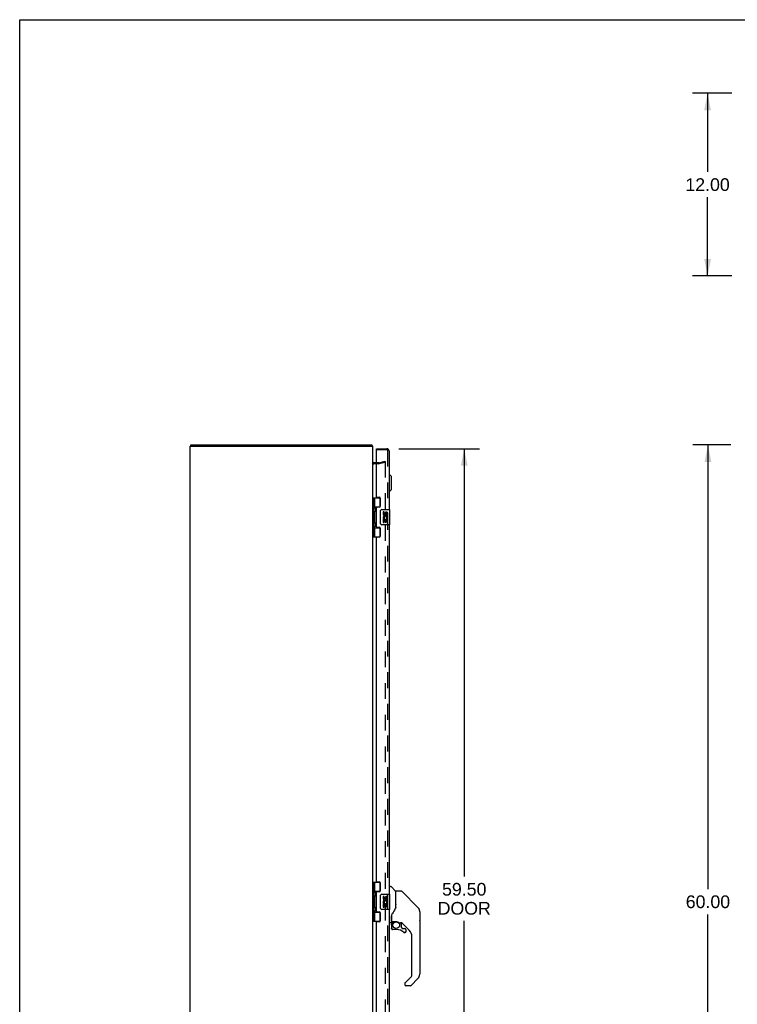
# Model space of a CAD drawing. Header units: inches. Extents: x 0 to 189, y 0 to 122.
# Tile 4 of 13: x 0 to 47, y 58 to 122. Entities that reach past the tile are written whole.
import ezdxf

# ---------------------------------------------------------------- set-up
doc = ezdxf.new("R2010")
doc.units = ezdxf.units.IN
doc.header["$LTSCALE"] = 10.388889
doc.header["$MEASUREMENT"] = 0
doc.linetypes.add('HIDDEN', pattern=[0.2, 0.1, -0.1])
doc.layers.get('0').update_dxf_attribs({"linetype": 'CONTINUOUS'})
for name, color, linetype in [('DEFAULT_2', 8, 'HIDDEN'), ('DIMENSIONS', 7, 'CONTINUOUS'), ('DOOR_ASSEMBLY', 7, 'CONTINUOUS')]:
    doc.layers.add(name, color=color, linetype=linetype)
doc.styles.get("Standard").update_dxf_attribs({"font": 'arial.ttf'})
doc.dimstyles.new('DIMSTYLE_1', dxfattribs={"dimtxt": 0.833333, "dimasz": 1.111111, "dimexe": 0.09, "dimexo": 0.07, "dimgap": 0.0375, "dimtad": 0, "dimtih": 1, "dimtoh": 1, "dimzin": 4, "dimdsep": 46, "dimtxsty": 'Standard', "dimblk": '_FILLED', "dimblk1": '_FILLED', "dimblk2": '_FILLED', "dimcen": 0.09, "dimadec": 3, "dimazin": 1, "dimtfac": 1, "dimtdec": 3, "dimtofl": 0, "dimtmove": 0, "dimatfit": 3, "dimldrblk": '_FILLED', "dimfxl": 0, "dimtolj": 1, "dimtzin": 4, "dimarcsym": 0})

# ---------------------------------------------------------------- blocks, each defined once
blk = doc.blocks.new('_FILLED')
at = {"color": 0, "linetype": 'ByBlock'}
blk.add_solid([(0, 0), (-1, 0.2), (-1, -0.2)], dxfattribs=at)
blk = doc.blocks.new('*D4')
at = {"layer": 'DIMENSIONS', "color": 2, "linetype": 'Continuous'}
for p, q in [((46.768, 117.391), (44.167, 117.391)), ((45.167, 117.391), (45.167, 112.224)), ((45.167, 105.391), (45.167, 110.558)), ((46.768, 105.391), (44.167, 105.391))]:
    blk.add_line(p, q, dxfattribs=at)
at = {"layer": 'DIMENSIONS', "color": 2, "linetype": 'Continuous', "xscale": 1.1111111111, "yscale": 1.1111111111, "zscale": 1.1111111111}
for p, rotation in [((45.167, 117.391), 90), ((45.167, 105.391), 270)]:
    blk.add_blockref('_FILLED', p, dxfattribs=dict(at, rotation=rotation))
at = {"layer": 'DIMENSIONS', "color": 2, "linetype": 'Continuous', "insert": (45.167, 111.808), "char_height": 0.8333, "width": 2.91202, "attachment_point": 2, "line_spacing_factor": 0.9}
blk.add_mtext('12.00', dxfattribs=at)
blk = doc.blocks.new('*D5')
at = {"layer": 'DIMENSIONS', "color": 2, "linetype": 'Continuous'}
for p, q in [((24.885, 94.047), (30.19, 94.047)), ((29.19, 94.047), (29.19, 65.951)), ((29.19, 34.547), (29.19, 63.034)), ((24.885, 34.547), (30.19, 34.547))]:
    blk.add_line(p, q, dxfattribs=at)
at = {"layer": 'DIMENSIONS', "color": 2, "linetype": 'Continuous', "xscale": 1.1111111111, "yscale": 1.1111111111, "zscale": 1.1111111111}
for p, rotation in [((29.19, 94.047), 90), ((29.19, 34.547), 270)]:
    blk.add_blockref('_FILLED', p, dxfattribs=dict(at, rotation=rotation))
at = {"layer": 'DIMENSIONS', "color": 2, "linetype": 'Continuous', "insert": (29.19, 65.534), "char_height": 0.8333, "width": 3.48823, "attachment_point": 2, "line_spacing_factor": 0.9}
blk.add_mtext('59.50\\PDOOR', dxfattribs=at)
blk = doc.blocks.new('*D9')
at = {"layer": 'DIMENSIONS', "color": 2, "linetype": 'Continuous'}
for p, q in [((46.686, 94.297), (44.191, 94.297)), ((45.191, 94.297), (45.191, 65.13)), ((45.191, 34.297), (45.191, 63.464)), ((46.686, 34.297), (44.191, 34.297))]:
    blk.add_line(p, q, dxfattribs=at)
at = {"layer": 'DIMENSIONS', "color": 2, "linetype": 'Continuous', "xscale": 1.1111111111, "yscale": 1.1111111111, "zscale": 1.1111111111}
for p, rotation in [((45.191, 94.297), 90), ((45.191, 34.297), 270)]:
    blk.add_blockref('_FILLED', p, dxfattribs=dict(at, rotation=rotation))
at = {"layer": 'DIMENSIONS', "color": 2, "linetype": 'Continuous', "insert": (45.191, 64.714), "char_height": 0.8333, "width": 2.91202, "attachment_point": 2, "line_spacing_factor": 0.9}
blk.add_mtext('60.00', dxfattribs=at)

msp = doc.modelspace()

# ---------------------------------------------------------------- linework, layer by layer
at = {"color": 7, "linetype": 'Continuous'}
for p, q in [((0, 0), (0, 122.222)), ((0, 122.222), (188.889, 122.222)), ((11.247, 94.222), (11.247, 94.297))]:
    msp.add_line(p, q, dxfattribs=at)
at = {"color": 3, "linetype": 'Continuous'}
for p, q in [((11.184, 34.372), (11.184, 94.222)), ((11.184, 94.222), (23.184, 94.222)), ((11.247, 94.297), (23.121, 94.297)), ((23.184, 34.372), (23.184, 94.222)), ((23.427, 93.122), (23.254, 93.122))]:
    msp.add_line(p, q, dxfattribs=at)
for points in [[(23.131, 94.28), (23.131, 94.283), (23.13, 94.285), (23.129, 94.287), (23.129, 94.288), (23.128, 94.29), (23.127, 94.292), (23.127, 94.293), (23.126, 94.294), (23.125, 94.295), (23.124, 94.296), (23.124, 94.296), (23.123, 94.297), (23.122, 94.297), (23.121, 94.297)], [(23.142, 94.254), (23.141, 94.255), (23.14, 94.257), (23.139, 94.258), (23.138, 94.261), (23.137, 94.263), (23.136, 94.265), (23.135, 94.268), (23.134, 94.27), (23.133, 94.273), (23.133, 94.275), (23.131, 94.28)]]:
    msp.add_lwpolyline(points, dxfattribs=at)
for centre, radius, start, end in [((23.039, 94.152), 0.145, 28.86845, 44.60138), ((23.254, 93.192), 0.07, 180, 270)]:
    msp.add_arc(centre, radius, start, end, dxfattribs=at)
at = {"layer": 'DEFAULT_2', "color": 8, "linetype": 'HIDDEN'}
for p, q in [((23.582, 93.122), (23.427, 93.122)), ((23.593, 93.123), (23.977, 93.226)), ((23.996, 93.154), (23.612, 93.051)), ((23.977, 93.226), (23.996, 93.154)), ((23.996, 93.199), (23.996, 35.394)), ((23.582, 93.047), (23.254, 93.047))]:
    msp.add_line(p, q, dxfattribs=at)
for points in [[(23.977, 93.219), (23.977, 93.219), (23.975, 93.219), (23.972, 93.219)], [(23.981, 93.219), (23.979, 93.219), (23.977, 93.219)], [(23.981, 93.219), (23.983, 93.218), (23.985, 93.217), (23.987, 93.216), (23.989, 93.215), (23.991, 93.214), (23.992, 93.212), (23.993, 93.21), (23.995, 93.208), (23.995, 93.206), (23.996, 93.204), (23.996, 93.202), (23.996, 93.199)]]:
    msp.add_lwpolyline(points, dxfattribs=at)
for centre, radius, start, end in [((23.582, 93.162), 0.04, 270, 285), ((23.254, 93.192), 0.145, 218.75492, 270), ((23.582, 93.162), 0.115, 270, 285)]:
    msp.add_arc(centre, radius, start, end, dxfattribs=at)
at = {"layer": 'DOOR_ASSEMBLY', "color": 7, "linetype": 'Continuous'}
for p, q in [((23.427, 93.972), (23.427, 94.047)), ((23.442, 93.972), (23.427, 93.972)), ((24.291, 92.348), (24.252, 92.348)), ((24.291, 91.246), (24.291, 92.348)), ((24.409, 92.23), (24.291, 92.348)), ((24.409, 91.364), (24.409, 92.23)), ((24.291, 91.246), (24.252, 91.246)), ((24.409, 91.364), (24.291, 91.246)), ((23.184, 90.826), (23.669, 90.826)), ((23.223, 88.267), (23.223, 90.826)), ((23.322, 90.13), (23.322, 90.826)), ((23.637, 90.826), (23.637, 90.236)), ((23.322, 90.236), (23.669, 90.236)), ((23.322, 89.145), (23.322, 89.948)), ((23.337, 90.13), (23.338, 90.126)), ((23.339, 89.954), (23.337, 89.949)), ((23.338, 90.126), (23.345, 90.11)), ((23.339, 90.11), (23.339, 90.109)), ((23.339, 89.969), (23.339, 90.109)), ((23.339, 89.969), (23.339, 89.968)), ((23.345, 89.968), (23.339, 89.954)), ((23.345, 90.11), (23.347, 90.103)), ((23.347, 89.975), (23.345, 89.968)), ((23.347, 90.103), (23.349, 90.099)), ((23.349, 89.979), (23.347, 89.975)), ((23.351, 89.983), (23.349, 89.979)), ((23.611, 90.227), (23.611, 90.204)), ((23.611, 90.227), (23.663, 90.227)), ((23.687, 89.147), (23.687, 89.947)), ((23.787, 90.047), (24.297, 90.047)), ((23.862, 89.893), (23.862, 89.756)), ((23.925, 89.893), (23.862, 89.893)), ((23.925, 89.756), (23.925, 89.893)), ((24.312, 89.062), (24.312, 90.032)), ((23.862, 89.431), (23.862, 89.201)), ((23.88, 89.431), (23.862, 89.431)), ((23.915, 89.431), (23.942, 89.451)), ((23.915, 89.431), (24.174, 89.431)), ((23.925, 89.201), (23.925, 89.369)), ((23.925, 89.369), (23.99, 89.369)), ((23.99, 89.819), (23.99, 89.75)), ((23.99, 89.369), (23.99, 89.233)), ((23.99, 89.233), (24.051, 89.233)), ((24.051, 89.756), (24.051, 89.798)), ((24.051, 89.233), (24.051, 89.369)), ((24.051, 89.369), (24.114, 89.369)), ((24.106, 89.467), (24.164, 89.442)), ((24.114, 89.662), (24.114, 89.798)), ((24.114, 89.662), (24.174, 89.662)), ((24.114, 89.201), (24.114, 89.369)), ((24.174, 89.662), (24.174, 89.819)), ((24.174, 89.478), (24.174, 89.531)), ((24.174, 89.201), (24.174, 89.431)), ((23.322, 88.267), (23.322, 88.964)), ((23.322, 88.858), (23.669, 88.858)), ((23.335, 89.15), (23.336, 89.147)), ((23.336, 88.962), (23.335, 88.96)), ((23.336, 89.147), (23.337, 89.143)), ((23.337, 88.966), (23.336, 88.962)), ((23.341, 88.974), (23.337, 88.966)), ((23.339, 89.126), (23.339, 89.125)), ((23.339, 88.984), (23.339, 89.125)), ((23.339, 88.984), (23.339, 88.984)), ((23.345, 88.984), (23.341, 88.974)), ((23.345, 89.125), (23.346, 89.121)), ((23.347, 88.99), (23.345, 88.984)), ((23.346, 89.121), (23.348, 89.117)), ((23.349, 88.995), (23.347, 88.99)), ((23.351, 88.999), (23.349, 88.995)), ((23.611, 88.889), (23.611, 88.867)), ((23.663, 88.867), (23.611, 88.867)), ((23.637, 88.858), (23.637, 88.267)), ((24.297, 89.047), (23.787, 89.047)), ((23.862, 89.201), (23.925, 89.201)), ((24.114, 89.201), (24.174, 89.201)), ((23.184, 88.267), (23.669, 88.267)), ((23.184, 65.576), (23.669, 65.576)), ((23.223, 63.017), (23.223, 65.576)), ((23.322, 64.88), (23.322, 65.576)), ((23.637, 65.576), (23.637, 64.986)), ((23.322, 64.986), (23.669, 64.986)), ((23.322, 63.895), (23.322, 64.698)), ((23.336, 64.697), (23.335, 64.694)), ((23.337, 64.7), (23.336, 64.697)), ((23.337, 64.88), (23.338, 64.876)), ((23.341, 64.708), (23.337, 64.7)), ((23.338, 64.876), (23.346, 64.858)), ((23.339, 64.86), (23.339, 64.859)), ((23.339, 64.859), (23.339, 64.719)), ((23.339, 64.719), (23.339, 64.718)), ((23.345, 64.718), (23.341, 64.708)), ((23.347, 64.725), (23.345, 64.718)), ((23.346, 64.858), (23.347, 64.853)), ((23.347, 64.853), (23.349, 64.849)), ((23.349, 64.729), (23.347, 64.725)), ((23.351, 64.733), (23.349, 64.729)), ((23.611, 64.977), (23.663, 64.977)), ((23.611, 64.977), (23.611, 64.954)), ((23.687, 63.897), (23.687, 64.697)), ((23.787, 64.797), (24.297, 64.797)), ((24.291, 65.242), (24.252, 65.242)), ((24.291, 64.797), (24.291, 65.293)), ((24.299, 65.301), (24.354, 65.301)), ((24.312, 63.812), (24.312, 64.782)), ((24.676, 64.995), (24.382, 65.289)), ((24.685, 64.974), (24.685, 63.922)), ((24.693, 63.934), (24.693, 64.978)), ((25.054, 64.986), (24.701, 64.986)), ((25.11, 64.963), (26.152, 63.92)), ((23.925, 64.643), (23.862, 64.643)), ((23.862, 64.643), (23.862, 64.506)), ((23.88, 64.181), (23.862, 64.181)), ((23.862, 64.181), (23.862, 63.951)), ((23.915, 64.181), (23.942, 64.201)), ((23.915, 64.181), (24.174, 64.181)), ((23.925, 64.506), (23.925, 64.643)), ((23.925, 64.119), (23.99, 64.119)), ((23.925, 63.951), (23.925, 64.119)), ((23.99, 64.569), (23.99, 64.5)), ((23.99, 64.119), (23.99, 63.983)), ((24.051, 64.506), (24.051, 64.548)), ((24.051, 64.119), (24.114, 64.119)), ((24.051, 63.983), (24.051, 64.119)), ((24.106, 64.217), (24.164, 64.192)), ((24.114, 64.412), (24.114, 64.548)), ((24.114, 64.412), (24.174, 64.412)), ((24.114, 63.951), (24.114, 64.119)), ((24.174, 64.412), (24.174, 64.569)), ((24.174, 64.228), (24.174, 64.281)), ((24.174, 63.951), (24.174, 64.181)), ((24.685, 64.11), (24.687, 64.11)), ((25.847, 64.225), (25.847, 64.225)), ((26.153, 63.919), (25.858, 64.214)), ((23.322, 63.017), (23.322, 63.714)), ((23.322, 63.608), (23.669, 63.608)), ((23.336, 63.712), (23.335, 63.71)), ((23.337, 63.716), (23.336, 63.712)), ((23.337, 63.895), (23.338, 63.891)), ((23.341, 63.724), (23.337, 63.716)), ((23.338, 63.891), (23.346, 63.873)), ((23.339, 63.876), (23.339, 63.875)), ((23.339, 63.875), (23.339, 63.734)), ((23.339, 63.734), (23.339, 63.734)), ((23.345, 63.734), (23.341, 63.724)), ((23.347, 63.74), (23.345, 63.734)), ((23.346, 63.873), (23.347, 63.869)), ((23.347, 63.869), (23.349, 63.865)), ((23.349, 63.745), (23.347, 63.74)), ((23.351, 63.749), (23.349, 63.745)), ((23.611, 63.639), (23.611, 63.617)), ((23.663, 63.617), (23.611, 63.617)), ((23.637, 63.608), (23.637, 63.017)), ((24.297, 63.797), (23.787, 63.797)), ((23.862, 63.951), (23.925, 63.951)), ((23.99, 63.983), (24.051, 63.983)), ((24.114, 63.951), (24.174, 63.951)), ((24.291, 62.927), (24.291, 63.797)), ((24.418, 63.39), (24.417, 63.365)), ((26.22, 63.83), (26.22, 63.83)), ((26.268, 63.642), (26.268, 59.539)), ((26.275, 63.645), (26.275, 63.059)), ((23.184, 63.017), (23.669, 63.017)), ((24.291, 62.978), (24.252, 62.978)), ((24.37, 62.919), (24.299, 62.919)), ((24.409, 63.364), (24.409, 63.361)), ((24.409, 63.361), (24.409, 62.958)), ((24.413, 62.786), (24.413, 62.548)), ((24.416, 62.786), (24.425, 62.786)), ((24.417, 63.01), (24.417, 63.365)), ((24.417, 63.319), (24.417, 63.321)), ((24.437, 62.99), (24.732, 62.99)), ((24.536, 62.99), (24.471, 62.925)), ((24.477, 62.92), (24.475, 62.922)), ((24.479, 62.917), (24.477, 62.92)), ((24.732, 62.99), (24.735, 62.99)), ((24.929, 62.919), (25.005, 62.919)), ((25.043, 62.915), (25.043, 62.632)), ((25.583, 62.423), (25.088, 62.918)), ((24.425, 62.548), (24.416, 62.548)), ((24.728, 62.47), (24.492, 62.47)), ((25.047, 62.624), (25.119, 62.552)), ((25.127, 62.548), (25.279, 62.548)), ((25.356, 62.35), (25.348, 62.35)), ((25.358, 62.47), (25.358, 62.35)), ((25.756, 59.453), (25.756, 62.005)), ((25.283, 58.924), (25.283, 58.864)), ((25.297, 58.962), (25.296, 58.961)), ((25.301, 58.966), (25.733, 59.398)), ((26.152, 59.26), (25.7, 58.808)), ((25.644, 58.785), (25.362, 58.785))]:
    msp.add_line(p, q, dxfattribs=at)
at = {"layer": 'DOOR_ASSEMBLY', "color": 3, "linetype": 'Continuous'}
for p, q in [((23.427, 94.047), (24.107, 94.047)), ((23.427, 90.888), (23.427, 93.957)), ((24.252, 93.902), (24.252, 90.047)), ((23.458, 90.857), (23.615, 90.857)), ((23.677, 90.795), (23.677, 90.266)), ((23.427, 88.92), (23.427, 90.173)), ((23.615, 90.204), (23.458, 90.204)), ((23.458, 88.889), (23.615, 88.889)), ((23.677, 88.827), (23.677, 88.298)), ((24.252, 89.047), (24.252, 64.797)), ((23.427, 65.638), (23.427, 88.205)), ((23.615, 88.236), (23.458, 88.236)), ((23.458, 65.607), (23.615, 65.607)), ((23.677, 65.545), (23.677, 65.016)), ((23.427, 63.67), (23.427, 64.923)), ((23.615, 64.954), (23.458, 64.954)), ((23.458, 63.639), (23.615, 63.639)), ((23.677, 63.577), (23.677, 63.048)), ((24.252, 63.797), (24.252, 39.547)), ((23.427, 40.388), (23.427, 62.955)), ((23.615, 62.986), (23.458, 62.986))]:
    msp.add_line(p, q, dxfattribs=at)
at = {"layer": 'DOOR_ASSEMBLY', "color": 8, "linetype": 'HIDDEN'}
for p, q in [((24.107, 93.972), (23.442, 93.972)), ((24.177, 34.692), (24.177, 93.902))]:
    msp.add_line(p, q, dxfattribs=at)
at = {"layer": 'DOOR_ASSEMBLY', "color": 7, "linetype": 'Continuous'}
for points in [[(23.322, 90.185), (23.322, 90.184), (23.322, 90.183), (23.322, 90.182), (23.322, 90.181), (23.322, 90.18), (23.322, 90.179), (23.322, 90.178), (23.322, 90.177), (23.322, 90.176), (23.323, 90.175), (23.323, 90.174), (23.323, 90.172), (23.323, 90.171), (23.323, 90.17), (23.324, 90.169), (23.324, 90.168), (23.324, 90.167), (23.324, 90.165), (23.325, 90.164), (23.325, 90.163), (23.326, 90.161), (23.326, 90.16), (23.326, 90.159), (23.327, 90.157), (23.327, 90.156), (23.328, 90.154), (23.328, 90.153), (23.329, 90.151), (23.329, 90.15), (23.33, 90.148), (23.33, 90.147)], [(23.33, 89.931), (23.33, 89.93), (23.329, 89.928), (23.329, 89.927), (23.328, 89.925), (23.328, 89.924), (23.327, 89.922), (23.327, 89.921), (23.326, 89.919), (23.326, 89.918), (23.326, 89.917), (23.325, 89.915), (23.325, 89.914), (23.324, 89.913), (23.324, 89.911), (23.324, 89.91), (23.324, 89.909), (23.323, 89.908), (23.323, 89.907), (23.323, 89.906), (23.323, 89.904), (23.323, 89.903), (23.322, 89.902), (23.322, 89.901), (23.322, 89.9), (23.322, 89.899), (23.322, 89.898), (23.322, 89.897), (23.322, 89.896), (23.322, 89.895), (23.322, 89.894), (23.322, 89.893)], [(23.335, 90.134), (23.335, 90.133), (23.337, 90.13)], [(23.337, 89.949), (23.336, 89.947), (23.335, 89.944)], [(23.349, 90.099), (23.351, 90.095), (23.351, 90.093), (23.352, 90.091), (23.353, 90.089), (23.354, 90.087), (23.354, 90.085), (23.355, 90.083), (23.355, 90.081), (23.356, 90.079), (23.357, 90.077), (23.357, 90.076), (23.358, 90.074), (23.358, 90.072), (23.359, 90.071), (23.359, 90.069), (23.36, 90.067), (23.36, 90.066), (23.36, 90.064), (23.361, 90.063), (23.361, 90.061), (23.361, 90.06), (23.361, 90.059), (23.362, 90.057), (23.362, 90.056), (23.362, 90.054), (23.362, 90.053), (23.363, 90.052), (23.363, 90.05), (23.363, 90.049), (23.363, 90.048), (23.363, 90.047), (23.363, 90.045), (23.363, 90.044), (23.363, 90.043), (23.363, 90.042), (23.363, 90.04), (23.363, 90.039), (23.363, 90.038), (23.363, 90.037), (23.363, 90.035), (23.363, 90.034), (23.363, 90.033), (23.363, 90.031), (23.363, 90.03), (23.363, 90.029), (23.363, 90.028), (23.363, 90.026), (23.362, 90.025), (23.362, 90.024), (23.362, 90.022), (23.362, 90.021), (23.361, 90.019), (23.361, 90.018), (23.361, 90.017), (23.361, 90.015), (23.36, 90.014), (23.36, 90.012), (23.36, 90.011), (23.359, 90.009), (23.359, 90.007), (23.358, 90.006), (23.358, 90.004), (23.357, 90.002), (23.357, 90.001), (23.356, 89.999), (23.355, 89.997), (23.355, 89.995), (23.354, 89.993), (23.354, 89.991), (23.353, 89.989), (23.352, 89.987), (23.351, 89.985), (23.351, 89.983)], [(23.687, 89.947), (23.687, 89.953), (23.688, 89.959), (23.689, 89.966), (23.69, 89.972), (23.692, 89.977), (23.694, 89.983)], [(23.322, 89.2), (23.322, 89.199), (23.322, 89.199), (23.322, 89.198), (23.322, 89.197), (23.322, 89.196), (23.322, 89.195), (23.322, 89.194), (23.322, 89.193), (23.322, 89.192), (23.323, 89.19), (23.323, 89.189), (23.323, 89.188), (23.323, 89.187), (23.323, 89.186), (23.324, 89.185), (23.324, 89.184), (23.324, 89.182), (23.324, 89.181), (23.325, 89.18), (23.325, 89.178), (23.326, 89.177), (23.326, 89.176), (23.326, 89.174), (23.327, 89.173), (23.327, 89.172), (23.328, 89.17), (23.328, 89.169), (23.329, 89.167), (23.329, 89.166), (23.33, 89.164), (23.33, 89.163)], [(23.33, 88.947), (23.33, 88.945), (23.329, 88.944), (23.329, 88.942), (23.328, 88.941), (23.328, 88.939), (23.327, 88.938), (23.327, 88.936), (23.326, 88.935), (23.326, 88.934), (23.326, 88.932), (23.325, 88.931), (23.325, 88.93), (23.324, 88.928), (23.324, 88.927), (23.324, 88.926), (23.324, 88.925), (23.323, 88.924), (23.323, 88.922), (23.323, 88.921), (23.323, 88.92), (23.323, 88.919), (23.322, 88.918), (23.322, 88.917), (23.322, 88.916), (23.322, 88.915), (23.322, 88.914), (23.322, 88.913), (23.322, 88.912), (23.322, 88.911), (23.322, 88.91), (23.322, 88.909)], [(23.337, 89.143), (23.338, 89.141), (23.345, 89.125)], [(23.348, 89.117), (23.35, 89.113), (23.351, 89.111), (23.351, 89.109), (23.352, 89.107), (23.353, 89.105), (23.354, 89.103), (23.354, 89.101), (23.355, 89.099), (23.355, 89.097), (23.356, 89.095), (23.357, 89.093), (23.357, 89.091), (23.358, 89.09), (23.358, 89.088), (23.359, 89.086), (23.359, 89.085), (23.36, 89.083), (23.36, 89.082), (23.36, 89.08), (23.361, 89.079), (23.361, 89.077), (23.361, 89.076), (23.361, 89.074), (23.362, 89.073), (23.362, 89.072), (23.362, 89.07), (23.362, 89.069), (23.363, 89.067), (23.363, 89.066), (23.363, 89.065), (23.363, 89.064), (23.363, 89.062), (23.363, 89.061), (23.363, 89.06), (23.363, 89.059), (23.363, 89.057), (23.363, 89.056), (23.363, 89.055), (23.363, 89.054), (23.363, 89.052), (23.363, 89.051), (23.363, 89.05), (23.363, 89.048), (23.363, 89.047), (23.363, 89.046), (23.363, 89.045), (23.363, 89.043), (23.363, 89.042), (23.362, 89.041), (23.362, 89.039), (23.362, 89.038), (23.362, 89.037), (23.361, 89.035), (23.361, 89.034), (23.361, 89.032), (23.361, 89.031), (23.36, 89.029), (23.36, 89.028), (23.36, 89.026), (23.359, 89.025), (23.359, 89.023), (23.358, 89.021), (23.358, 89.02), (23.357, 89.018), (23.357, 89.016), (23.356, 89.014), (23.355, 89.013), (23.355, 89.011), (23.354, 89.009), (23.354, 89.007), (23.353, 89.005), (23.352, 89.003), (23.351, 89.001), (23.351, 88.999)], [(23.694, 89.111), (23.692, 89.116), (23.69, 89.122), (23.689, 89.128), (23.688, 89.134), (23.687, 89.141), (23.687, 89.147)], [(23.322, 64.935), (23.322, 64.934), (23.322, 64.933), (23.322, 64.932), (23.322, 64.931), (23.322, 64.93), (23.322, 64.929), (23.322, 64.928), (23.322, 64.927), (23.322, 64.926), (23.323, 64.925), (23.323, 64.924), (23.323, 64.922), (23.323, 64.921), (23.323, 64.92), (23.324, 64.919), (23.324, 64.918), (23.324, 64.917), (23.324, 64.915), (23.325, 64.914), (23.325, 64.913), (23.326, 64.911), (23.326, 64.91), (23.326, 64.909), (23.327, 64.907), (23.327, 64.906), (23.328, 64.904), (23.328, 64.903), (23.329, 64.901), (23.329, 64.9), (23.33, 64.898), (23.33, 64.897)], [(23.33, 64.681), (23.33, 64.68), (23.329, 64.678), (23.329, 64.677), (23.328, 64.675), (23.328, 64.674), (23.327, 64.672), (23.327, 64.671), (23.326, 64.669), (23.326, 64.668), (23.326, 64.667), (23.325, 64.665), (23.325, 64.664), (23.324, 64.663), (23.324, 64.661), (23.324, 64.66), (23.324, 64.659), (23.323, 64.658), (23.323, 64.657), (23.323, 64.656), (23.323, 64.654), (23.323, 64.653), (23.322, 64.652), (23.322, 64.651), (23.322, 64.65), (23.322, 64.649), (23.322, 64.648), (23.322, 64.647), (23.322, 64.646), (23.322, 64.645), (23.322, 64.644), (23.322, 64.643)], [(23.335, 64.884), (23.335, 64.883), (23.337, 64.88)], [(23.349, 64.849), (23.351, 64.845), (23.351, 64.843), (23.352, 64.841), (23.353, 64.839), (23.354, 64.837), (23.354, 64.835), (23.355, 64.833), (23.355, 64.831), (23.356, 64.829), (23.357, 64.827), (23.357, 64.826), (23.358, 64.824), (23.358, 64.822), (23.359, 64.821), (23.359, 64.819), (23.36, 64.817), (23.36, 64.816), (23.36, 64.814), (23.361, 64.813), (23.361, 64.811), (23.361, 64.81), (23.361, 64.809), (23.362, 64.807), (23.362, 64.806), (23.362, 64.804), (23.362, 64.803), (23.363, 64.802), (23.363, 64.8), (23.363, 64.799), (23.363, 64.798), (23.363, 64.797), (23.363, 64.795), (23.363, 64.794), (23.363, 64.793), (23.363, 64.792), (23.363, 64.79), (23.363, 64.789), (23.363, 64.788), (23.363, 64.787), (23.363, 64.785), (23.363, 64.784), (23.363, 64.783), (23.363, 64.781), (23.363, 64.78), (23.363, 64.779), (23.363, 64.778), (23.363, 64.776), (23.362, 64.775), (23.362, 64.774), (23.362, 64.772), (23.362, 64.771), (23.361, 64.769), (23.361, 64.768), (23.361, 64.767), (23.361, 64.765), (23.36, 64.764), (23.36, 64.762), (23.36, 64.761), (23.359, 64.759), (23.359, 64.757), (23.358, 64.756), (23.358, 64.754), (23.357, 64.752), (23.357, 64.751), (23.356, 64.749), (23.355, 64.747), (23.355, 64.745), (23.354, 64.743), (23.354, 64.741), (23.353, 64.739), (23.352, 64.737), (23.351, 64.735), (23.351, 64.733)], [(23.687, 64.697), (23.687, 64.703), (23.688, 64.709), (23.689, 64.716), (23.69, 64.722), (23.692, 64.727), (23.694, 64.733)], [(25.11, 64.963), (25.102, 64.97), (25.093, 64.975), (25.084, 64.98), (25.074, 64.983), (25.064, 64.985), (25.054, 64.986)], [(24.687, 64.11), (24.689, 64.108), (24.691, 64.107), (24.692, 64.105), (24.693, 64.104), (24.693, 64.103)], [(23.322, 63.95), (23.322, 63.949), (23.322, 63.949), (23.322, 63.948), (23.322, 63.947), (23.322, 63.946), (23.322, 63.945), (23.322, 63.944), (23.322, 63.943), (23.322, 63.942), (23.323, 63.94), (23.323, 63.939), (23.323, 63.938), (23.323, 63.937), (23.323, 63.936), (23.324, 63.935), (23.324, 63.934), (23.324, 63.932), (23.324, 63.931), (23.325, 63.93), (23.325, 63.928), (23.326, 63.927), (23.326, 63.926), (23.326, 63.924), (23.327, 63.923), (23.327, 63.922), (23.328, 63.92), (23.328, 63.919), (23.329, 63.917), (23.329, 63.916), (23.33, 63.914), (23.33, 63.913)], [(23.33, 63.697), (23.33, 63.695), (23.329, 63.694), (23.329, 63.692), (23.328, 63.691), (23.328, 63.689), (23.327, 63.688), (23.327, 63.686), (23.326, 63.685), (23.326, 63.684), (23.326, 63.682), (23.325, 63.681), (23.325, 63.68), (23.324, 63.678), (23.324, 63.677), (23.324, 63.676), (23.324, 63.675), (23.323, 63.674), (23.323, 63.672), (23.323, 63.671), (23.323, 63.67), (23.323, 63.669), (23.322, 63.668), (23.322, 63.667), (23.322, 63.666), (23.322, 63.665), (23.322, 63.664), (23.322, 63.663), (23.322, 63.662), (23.322, 63.661), (23.322, 63.66), (23.322, 63.659)], [(23.335, 63.9), (23.335, 63.899), (23.337, 63.895)], [(23.349, 63.865), (23.351, 63.861), (23.351, 63.859), (23.352, 63.857), (23.353, 63.855), (23.354, 63.853), (23.354, 63.851), (23.355, 63.849), (23.355, 63.847), (23.356, 63.845), (23.357, 63.843), (23.357, 63.841), (23.358, 63.84), (23.358, 63.838), (23.359, 63.836), (23.359, 63.835), (23.36, 63.833), (23.36, 63.832), (23.36, 63.83), (23.361, 63.829), (23.361, 63.827), (23.361, 63.826), (23.361, 63.824), (23.362, 63.823), (23.362, 63.822), (23.362, 63.82), (23.362, 63.819), (23.363, 63.817), (23.363, 63.816), (23.363, 63.815), (23.363, 63.814), (23.363, 63.812), (23.363, 63.811), (23.363, 63.81), (23.363, 63.809), (23.363, 63.807), (23.363, 63.806), (23.363, 63.805), (23.363, 63.804), (23.363, 63.802), (23.363, 63.801), (23.363, 63.8), (23.363, 63.798), (23.363, 63.797), (23.363, 63.796), (23.363, 63.795), (23.363, 63.793), (23.363, 63.792), (23.362, 63.791), (23.362, 63.789), (23.362, 63.788), (23.362, 63.787), (23.361, 63.785), (23.361, 63.784), (23.361, 63.782), (23.361, 63.781), (23.36, 63.779), (23.36, 63.778), (23.36, 63.776), (23.359, 63.775), (23.359, 63.773), (23.358, 63.771), (23.358, 63.77), (23.357, 63.768), (23.357, 63.766), (23.356, 63.764), (23.355, 63.763), (23.355, 63.761), (23.354, 63.759), (23.354, 63.757), (23.353, 63.755), (23.352, 63.753), (23.351, 63.751), (23.351, 63.749)], [(23.694, 63.861), (23.692, 63.866), (23.69, 63.872), (23.689, 63.878), (23.688, 63.884), (23.687, 63.891), (23.687, 63.897)], [(24.409, 63.368), (24.409, 63.366), (24.409, 63.364)], [(24.47, 63.536), (24.46, 63.52), (24.445, 63.491), (24.432, 63.459), (24.423, 63.424), (24.418, 63.39)], [(24.692, 63.943), (24.671, 63.885), (24.641, 63.816), (24.605, 63.746), (24.563, 63.674), (24.516, 63.601), (24.47, 63.536)], [(26.26, 63.719), (26.253, 63.749), (26.239, 63.789), (26.221, 63.827), (26.199, 63.863), (26.174, 63.896), (26.153, 63.919)], [(24.409, 63.269), (24.41, 63.276), (24.41, 63.282), (24.411, 63.289), (24.411, 63.295), (24.412, 63.302), (24.414, 63.308)], [(24.414, 63.308), (24.415, 63.312), (24.416, 63.316), (24.417, 63.319)], [(24.416, 62.786), (24.416, 62.801), (24.418, 62.816), (24.421, 62.831), (24.425, 62.846), (24.43, 62.86), (24.437, 62.874), (24.444, 62.888), (24.453, 62.9), (24.462, 62.912), (24.473, 62.923)], [(24.479, 62.917), (24.469, 62.906), (24.46, 62.895), (24.452, 62.883), (24.445, 62.87), (24.439, 62.857), (24.434, 62.843), (24.43, 62.829), (24.427, 62.815), (24.425, 62.8), (24.425, 62.786)], [(24.475, 62.922), (24.474, 62.922), (24.473, 62.923), (24.473, 62.923), (24.473, 62.923)], [(24.735, 62.99), (24.749, 62.99), (24.762, 62.989), (24.775, 62.987), (24.788, 62.984), (24.8, 62.981), (24.811, 62.978), (24.822, 62.974), (24.832, 62.97), (24.841, 62.966), (24.85, 62.962), (24.858, 62.958), (24.865, 62.954), (24.872, 62.95), (24.878, 62.946), (24.884, 62.943), (24.889, 62.94), (24.893, 62.936), (24.902, 62.931)], [(24.902, 62.931), (24.905, 62.929), (24.908, 62.927), (24.911, 62.925), (24.914, 62.923), (24.917, 62.922)], [(24.917, 62.922), (24.92, 62.921), (24.923, 62.92), (24.927, 62.919)], [(24.492, 62.472), (24.483, 62.472), (24.475, 62.474), (24.467, 62.476), (24.459, 62.479), (24.451, 62.483), (24.444, 62.488), (24.438, 62.494), (24.432, 62.501), (24.427, 62.508), (24.423, 62.515), (24.42, 62.523), (24.417, 62.531), (24.416, 62.54), (24.416, 62.548)], [(24.425, 62.548), (24.425, 62.541), (24.426, 62.533), (24.428, 62.526), (24.431, 62.519), (24.435, 62.512), (24.439, 62.506), (24.444, 62.5), (24.45, 62.495), (24.456, 62.491), (24.463, 62.487), (24.47, 62.484), (24.477, 62.482), (24.485, 62.481), (24.492, 62.481)], [(24.492, 62.472), (24.492, 62.472), (24.492, 62.472), (24.492, 62.473), (24.492, 62.474), (24.492, 62.476), (24.492, 62.477), (24.492, 62.481)], [(25.279, 62.273), (25.271, 62.274), (25.262, 62.276), (25.254, 62.278), (25.245, 62.281), (25.238, 62.286), (25.231, 62.291)], [(25.236, 62.298), (25.243, 62.293), (25.249, 62.289), (25.256, 62.286), (25.264, 62.284), (25.271, 62.283), (25.279, 62.282), (25.287, 62.283), (25.294, 62.284), (25.301, 62.286), (25.309, 62.289), (25.315, 62.292), (25.322, 62.297), (25.327, 62.302), (25.332, 62.308), (25.337, 62.314), (25.341, 62.32), (25.344, 62.328), (25.346, 62.335), (25.347, 62.342), (25.348, 62.35)], [(25.356, 62.35), (25.356, 62.342), (25.354, 62.333), (25.352, 62.325), (25.349, 62.317), (25.344, 62.309), (25.339, 62.302), (25.334, 62.296), (25.327, 62.29), (25.32, 62.285), (25.313, 62.281), (25.305, 62.278), (25.297, 62.275), (25.288, 62.274), (25.279, 62.273)], [(25.301, 58.966), (25.301, 58.965), (25.3, 58.964), (25.299, 58.964), (25.298, 58.963), (25.297, 58.962)]]:
    msp.add_lwpolyline(points, dxfattribs=at)
msp.add_circle((24.728, 62.765), 0.217, dxfattribs=at)
at = {"layer": 'DOOR_ASSEMBLY', "color": 3, "linetype": 'Continuous'}
for centre, radius, start, end in [((23.442, 93.957), 0.015, 90, 180), ((24.107, 93.902), 0.145, 0, 90), ((23.458, 90.888), 0.031, 180, 270), ((23.615, 90.795), 0.062, 0, 90), ((23.458, 90.173), 0.031, 90, 180), ((23.615, 90.266), 0.062, 270, 360), ((23.458, 88.92), 0.031, 180, 270), ((23.615, 88.827), 0.062, 0, 90), ((23.458, 88.205), 0.031, 90, 180), ((23.615, 88.298), 0.062, 270, 360), ((23.458, 65.638), 0.031, 180, 270), ((23.615, 65.545), 0.062, 0, 90), ((23.458, 64.923), 0.031, 90, 180), ((23.615, 65.016), 0.062, 270, 360), ((23.458, 63.67), 0.031, 180, 270), ((23.615, 63.577), 0.062, 0, 90), ((23.458, 62.955), 0.031, 90, 180), ((23.615, 63.048), 0.062, 270, 360)]:
    msp.add_arc(centre, radius, start, end, dxfattribs=at)
at = {"layer": 'DOOR_ASSEMBLY', "color": 8, "linetype": 'HIDDEN'}
msp.add_arc((24.107, 93.902), 0.07, 0, 90, dxfattribs=at)
at = {"layer": 'DOOR_ASSEMBLY', "color": 7, "linetype": 'Continuous'}
for centre, radius, start, end in [((23.249, 90.109), 0.09, 0.67198, 35.46821), ((23.249, 89.969), 0.09, 324.53179, 359.32802), ((23.787, 89.947), 0.1, 90, 158.79459), ((24.082, 89.798), 0.0943, 71.72667, 167.43379), ((24.082, 89.798), 0.0943, 12.54017, 71.70103), ((24.297, 90.032), 0.015, 0, 90), ((23.957, 89.756), 0.0943, 180, 360), ((24.016, 89.505), 0.154, 161.41988, 206.19629), ((24.019, 89.505), 0.157, 9.70314, 161.87913), ((24.019, 89.505), 0.157, 205.73705, 207.8532), ((23.957, 89.756), 0.0314, 180, 261.22946), ((24.019, 89.505), 0.0943, 336.59665, 215.11217), ((23.956, 89.761), 0.0362, 263.42855, 341.76278), ((24.082, 89.798), 0.0314, 0, 180.04847), ((24.019, 89.505), 0.157, 336.59665, 350.29686), ((23.249, 89.125), 0.09, 0.67198, 35.46821), ((23.249, 88.985), 0.09, 324.53179, 359.32802), ((23.787, 89.147), 0.1, 201.20502, 270), ((24.297, 89.062), 0.015, 270, 360), ((23.249, 64.859), 0.09, 0.67198, 35.46821), ((23.249, 64.719), 0.09, 324.53179, 359.32802), ((23.787, 64.697), 0.1, 90, 158.79459), ((24.299, 65.293), 0.00787, 90, 180), ((24.297, 64.782), 0.015, 0, 90), ((24.354, 65.261), 0.0394, 45, 90), ((24.655, 64.974), 0.0295, 0, 45), ((24.673, 64.804), 0.0197, 306.99405, 360), ((24.701, 64.978), 0.00787, 90, 180), ((23.957, 64.506), 0.0943, 180, 360), ((24.016, 64.255), 0.154, 161.41988, 206.19629), ((24.019, 64.255), 0.157, 9.70314, 161.87913), ((24.019, 64.255), 0.157, 205.73705, 207.8532), ((23.957, 64.506), 0.0314, 180, 261.22946), ((24.019, 64.255), 0.0943, 336.59665, 215.11217), ((23.956, 64.511), 0.0362, 263.42855, 341.76278), ((24.082, 64.548), 0.0943, 71.72667, 167.43379), ((24.082, 64.548), 0.0314, 0, 180.04847), ((24.082, 64.548), 0.0943, 12.54017, 71.70103), ((24.019, 64.255), 0.157, 336.59665, 350.29686), ((23.249, 63.875), 0.09, 0.67198, 35.46821), ((23.249, 63.735), 0.09, 324.53179, 359.32802), ((23.787, 63.897), 0.1, 201.20502, 270), ((24.297, 63.812), 0.015, 270, 360), ((25.874, 63.642), 0.394, 20.94788, 45), ((25.874, 63.642), 0.394, 0, 11.2904), ((26.255, 63.645), 0.0197, 0, 51.78012), ((24.299, 62.927), 0.00787, 180, 270), ((24.37, 62.958), 0.0394, 270, 360), ((24.61, 62.786), 0.197, 135, 180), ((24.437, 63.01), 0.0197, 180, 270), ((25.005, 62.722), 0.197, 50.64978, 90), ((26.255, 63.059), 0.0197, 310.21786, 360), ((24.492, 62.548), 0.0787, 180, 270), ((24.728, 61.682), 0.787, 50.4788, 90), ((25.055, 62.632), 0.0118, 180, 225), ((25.127, 62.56), 0.0118, 225, 270), ((25.279, 62.35), 0.0787, 230.4788, 360), ((25.279, 62.47), 0.0787, 0, 90), ((25.165, 62.005), 0.591, 0, 45), ((25.874, 59.539), 0.394, 315, 360), ((25.342, 58.924), 0.0591, 141.13263, 180), ((25.362, 58.864), 0.0787, 180, 270), ((25.677, 59.453), 0.0787, 315, 360), ((25.644, 58.864), 0.0787, 270, 315)]:
    msp.add_arc(centre, radius, start, end, dxfattribs=at)
for centre in [(23.417, 90.039), (23.417, 89.055), (23.417, 64.789), (23.417, 63.805)]:
    msp.add_ellipse(centre, major_axis=(0, 0.188), ratio=0.57735, start_param=1.066602, end_param=2.074991, dxfattribs=at)

# ---------------------------------------------------------------- dimensions: what is measured, and where the dimension line sits
at = {"layer": 'DIMENSIONS', "color": 2, "linetype": 'Continuous'}
for base, p1, p2, picture, middle in [((45.167, 105.391), (46.838, 117.391), (46.838, 105.391), '*D4', (45.202, 111.386)), ((45.191, 34.297), (46.756, 94.297), (46.756, 34.297), '*D9', (45.185, 64.292))]:
    dim = msp.add_linear_dim(base=base, p1=p1, p2=p2, angle=270, dimstyle='DIMSTYLE_1', dxfattribs=at)
    dim.commit()
    dim.dimension.update_dxf_attribs({"geometry": picture, "text_midpoint": middle, "dimtype": 160})
dim = msp.add_linear_dim(base=(29.19, 94.047), p1=(24.815, 34.547), p2=(24.815, 94.047), angle=90, text='<>\\PDOOR', dimstyle='DIMSTYLE_1', dxfattribs=at)
dim.commit()
dim.dimension.update_dxf_attribs({"geometry": '*D5', "text_midpoint": (29.19, 64.493), "dimtype": 160})

doc.saveas('drawing.dxf')
